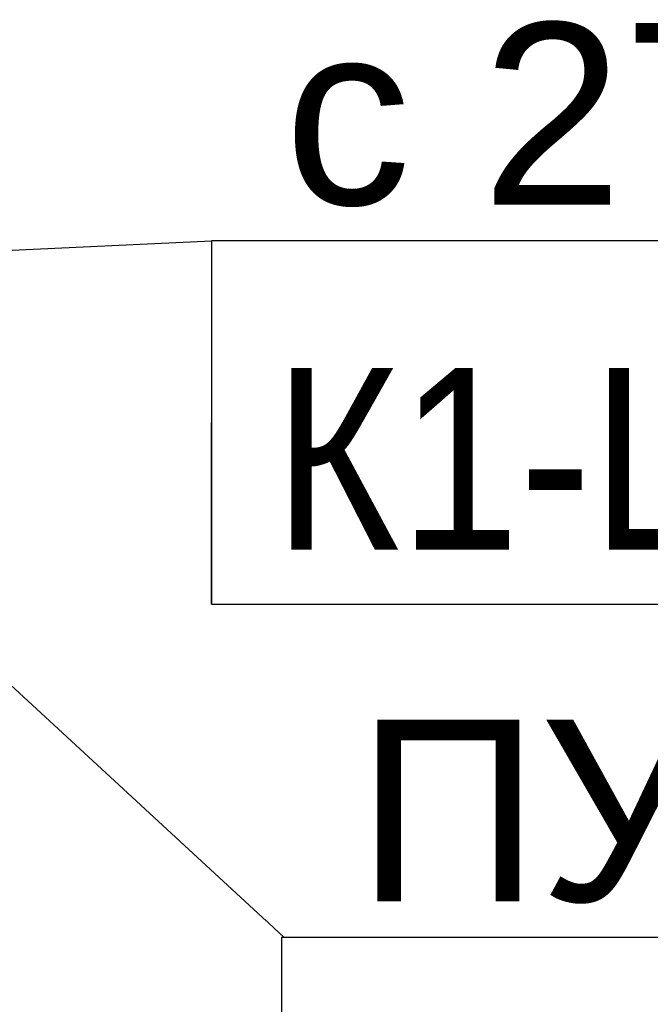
# Model space of a CAD drawing. Header units: millimetres. Extents: x -277772 to 277599, y -59564 to 282085.
# Tile 87 of 192: x -56180 to -55312, y 78169 to 79525. Entities that reach past the tile are written whole.
import ezdxf
from ezdxf import colors
from ezdxf.entities.mleader import LeaderData, LeaderLine
from ezdxf.enums import TextEntityAlignment as Align
from ezdxf.math import Vec2, Vec3

# ---------------------------------------------------------------- set-up
doc = ezdxf.new("R2018")
doc.units = ezdxf.units.MM
doc.set_wipeout_variables(frame=1)
doc.layers.add('КИП_выноска', color=6, linetype='Continuous', lineweight=25)
doc.styles.add('CP.Text', font='arial.ttf')
doc.styles.add('GOST 2.304', font='arial.ttf', dxfattribs={"width": 0.85})

# ---------------------------------------------------------------- blocks, each defined once
blk = doc.blocks.new('_None')
blk = doc.blocks.new('*U58')
at = {"color": 0, "linetype": 'Continuous', "lineweight": 30, "ltscale": 75, "width": 0.85, "flags": 104}
blk.add_attdef('ПРИМЕЧАНИЕ_1', text='', height=2.5, dxfattribs=at).set_placement((8, 3.611), align=Align.BOTTOM_CENTER)
at = {"color": 0, "lineweight": 30, "style": 'GOST 2.304', "width": 0.85}
for tag, p in [('ИМЯ_КАБЕЛЯ_2', (8, -7.5)), ('ИМЯ_КАБЕЛЯ_3', (8, -12.5)), ('ИМЯ_КАБЕЛЯ_4', (8, -17.5)), ('ИМЯ_КАБЕЛЯ_5', (8, -22.5)), ('ИМЯ_КАБЕЛЯ_6', (8, -27.5)), ('ИМЯ_КАБЕЛЯ_7', (8, -32.5)), ('ИМЯ_КАБЕЛЯ_8', (8, -37.5)), ('ИМЯ_КАБЕЛЯ_9', (8, -42.5))]:
    blk.add_attdef(tag, text='', height=2.5, dxfattribs=at).set_placement(p, align=Align.BOTTOM_CENTER)
at = {"color": 0, "lineweight": 30, "width": 0.85, "flags": 104}
blk.add_attdef('ПРИМЕЧАНИЕ_2', text='', height=2.5, dxfattribs=at).set_placement((8, -7.53), align=Align.BOTTOM_CENTER)
at = {"linetype": 'Continuous'}
blk.add_wipeout([(0, 2.5), (16, 2.5), (16, -2.5), (0, -2.5)], dxfattribs=at)
at = {"color": 0}
blk.add_line((0, -2.5), (0, 0), dxfattribs=at)
at = {"color": 0, "linetype": 'Continuous'}
blk.add_lwpolyline([(0, -2.5), (16, -2.5), (16, 2.5), (0, 2.5)], close=True, dxfattribs=at)
at = {"color": 0, "lineweight": 30, "style": 'GOST 2.304', "width": 0.85}
blk.add_attdef('ИМЯ_КАБЕЛЯ_1', text='', height=2.5, dxfattribs=at).set_placement((8, -2.5), align=Align.BOTTOM_CENTER)

msp = doc.modelspace()

# ---------------------------------------------------------------- leaders
at = {"layer": 'КИП_выноска'}
ml = msp.add_multileader_mtext('Standard', dxfattribs=at)
ml.set_content('ПУЭП-Н', color=256, style='CP.Text')
ml.set_leader_properties(color=256, linetype='ByLayer', lineweight=-1)
ml.set_arrow_properties(name='NONE')
ml.build(insert=Vec2(0, 0))
ml.multileader.update_dxf_attribs({"has_dogleg": 0, "text_left_attachment_type": 6, "text_right_attachment_type": 6, "dogleg_length": 0.5, "arrow_head_size": 300})
ctx = ml.context
ctx.base_point, ctx.char_height, ctx.arrow_head_size, ctx.landing_gap_size, ctx.plane_origin = Vec3(-55815.9, 78261.2), 250, 300, 100, Vec3(-53296, 75601.3)
ctx.left_attachment, ctx.right_attachment = 6, 6
notes = []
notes.append((ctx, [(0, (1, 1, 0), (-55816.4, 78261.2), (1, 0), 0.5, [(0, [(-56414.9, 78814.3)], 0, [])])]))
ctx.mtext.insert, ctx.mtext.width, ctx.mtext.flow_direction = Vec3(-55715.9, 78561.2), 1055.687, 5
ctx.mtext.has_bg_fill, ctx.mtext.bg_color, ctx.mtext.bg_scale_factor, ctx.mtext.bg_transparency, ctx.mtext.use_window_bg_color = 1, -1027028792, 1.5, 0, 1
for ctx, leaders in notes:
    for number, flags, end, landing, length, lines in leaders:
        leader = LeaderData()
        leader.index, (leader.has_last_leader_line, leader.has_dogleg_vector, leader.attachment_direction) = number, flags
        leader.last_leader_point, leader.dogleg_vector, leader.dogleg_length = Vec3(end), Vec3(landing), length
        for number, points, colour, breaks in lines:
            line = LeaderLine()
            line.index, line.vertices, line.color, line.breaks = number, Vec3.list(points), colors.encode_raw_color(colour), breaks
            leader.lines.append(line)
        ctx.leaders.append(leader)

# ---------------------------------------------------------------- next in the draw order: block references
at = {"layer": 'КИП_выноска', "xscale": 100, "yscale": 100, "zscale": 100}
msp.add_blockref('*U58', (-55819.8, 78011.2), dxfattribs=at)

# ---------------------------------------------------------------- next in the draw order: leaders
at = {"layer": 'КИП_выноска'}
ml = msp.add_multileader_mtext('Standard', dxfattribs=at)
ml.set_content('с 27 этажа', color=256, style='CP.Text')
ml.set_leader_properties(color=256, linetype='ByLayer', lineweight=-1)
ml.set_arrow_properties(name='NONE')
ml.build(insert=Vec2(0, 0))
ml.multileader.update_dxf_attribs({"has_dogleg": 0, "text_left_attachment_type": 6, "text_right_attachment_type": 6, "dogleg_length": 0.5, "arrow_head_size": 300})
ctx = ml.context
ctx.base_point, ctx.char_height, ctx.arrow_head_size, ctx.landing_gap_size, ctx.plane_origin = Vec3(-55916, 79220.1), 250, 300, 100, Vec3(-52995.1, 76560.2)
ctx.left_attachment, ctx.right_attachment = 6, 6
notes = []
notes.append((ctx, [(0, (1, 1, 0), (-55916.5, 79220.1), (1, 0), 0.5, [(0, [(-56620.1, 79187.1)], 0, [])])]))
ctx.mtext.insert, ctx.mtext.width, ctx.mtext.flow_direction = Vec3(-55816, 79520.1), 1746.063, 5
ctx.mtext.has_bg_fill, ctx.mtext.bg_color, ctx.mtext.bg_scale_factor, ctx.mtext.bg_transparency, ctx.mtext.use_window_bg_color = 1, -1027028792, 1.5, 0, 1
for ctx, leaders in notes:
    for number, flags, end, landing, length, lines in leaders:
        leader = LeaderData()
        leader.index, (leader.has_last_leader_line, leader.has_dogleg_vector, leader.attachment_direction) = number, flags
        leader.last_leader_point, leader.dogleg_vector, leader.dogleg_length = Vec3(end), Vec3(landing), length
        for number, points, colour, breaks in lines:
            line = LeaderLine()
            line.index, line.vertices, line.color, line.breaks = number, Vec3.list(points), colors.encode_raw_color(colour), breaks
            leader.lines.append(line)
        ctx.leaders.append(leader)

# ---------------------------------------------------------------- next in the draw order: block references
ref = msp.add_blockref('*U58', (-55916, 78970.1), dxfattribs=dict(at, xscale=100, yscale=100, zscale=100))
ref.add_attrib('ИМЯ_КАБЕЛЯ_1', 'К1-ЩУЛ13', dxfattribs={"layer": '0', "color": 0, "lineweight": 30, "height": 250, "style": 'GOST 2.304', "width": 0.85}).set_placement((-55116, 78720.1), align=Align.BOTTOM_CENTER)

# ---------------------------------------------------------------- next in the draw order: block references
ref = msp.add_blockref('*U58', (-56150.8, 79914), dxfattribs=dict(at, xscale=100, yscale=100, zscale=100))
lines = msp.add_mtext('\\W0.8500;', dxfattribs={"layer": '0', "color": 0, "lineweight": 30, "insert": (-55350.8, 79161), "char_height": 2.5, "attachment_point": 1})
ref.add_attrib('ПРИМЕЧАНИЕ_2', '', (-55350.8, 79161), dxfattribs={"flags": 104}).embed_mtext(lines)

doc.saveas('drawing.dxf')
